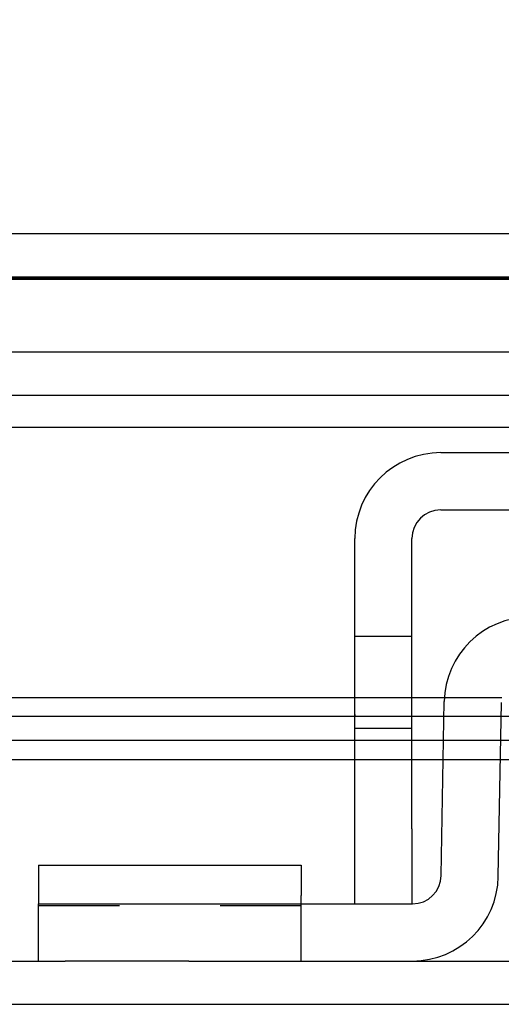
# Model space of a CAD drawing. Header units: inches. Extents: x 0 to 120, y -1 to 80.
# Tile 5 of 64: x 33.431 to 34.233, y 16.196 to 17.833. Entities that reach past the tile are written whole.
import ezdxf
from ezdxf.enums import TextEntityAlignment as Align
from ezdxf.lldxf.tags import DXFTag

# ---------------------------------------------------------------- set-up
doc = ezdxf.new("R2010")
doc.units = ezdxf.units.IN
doc.header["$MEASUREMENT"] = 0
for name, color, linetype in [('COM51497', 7, 'Continuous'), ('COM51498', 7, 'Continuous'), ('COM55380', 7, 'Continuous'), ('COM55430', 7, 'Continuous'), ('COM70220', 7, 'Continuous'), ('Default', 7, 'Continuous')]:
    doc.layers.add(name, color=color, linetype=linetype)
doc.styles.add('SEACAD_Times_New_Roman', font='times.ttf')
tags = doc.linetypes.add('HIDDEN2', pattern=[0.1875, 0.125, -0.0625]).pattern_tags.tags
tags[6:7] = [DXFTag(74, 4), DXFTag(75, 0), DXFTag(340, '0'), DXFTag(46, 0.0), DXFTag(50, 0.0), DXFTag(44, 0.0), DXFTag(45, 0.0)]
tags[4:5] = [DXFTag(74, 4), DXFTag(75, 0), DXFTag(340, '0'), DXFTag(46, 0.0), DXFTag(50, 0.0), DXFTag(44, 0.0), DXFTag(45, 0.0)]
doc.dimstyles.new('HAMMOND_(STH_-_120x80)', dxfattribs={"dimtxt": 0.6, "dimasz": 0.75, "dimexe": 0.3, "dimexo": 0.3, "dimgap": 0.15, "dimtad": 0, "dimtih": 1, "dimtoh": 1, "dimzin": 0, "dimdsep": 46, "dimtxsty": 'SEACAD_Times_New_Roman', "dimblk1": '_SE_FILLED', "dimblk2": '_SE_FILLED', "dimsah": 1, "dimcen": 0.3, "dimadec": 0, "dimazin": 0, "dimtfac": 0.8, "dimtofl": 0, "dimtmove": 1, "dimatfit": 3, "dimfxl": 1, "dimtolj": 1, "dimtzin": 0, "dimarcsym": 0})

# ---------------------------------------------------------------- blocks, each defined once
blk = doc.blocks.new('SE7')
at = {"layer": 'COM51497', "color": 7, "linetype": 'Continuous'}
for p, q in [((34.132, 17.1131), (35.0235, 17.1131)), ((34.132, 17.0181), (35.0235, 17.0181)), ((33.989, 16.4876), (33.989, 16.9701)), ((34.084, 16.4876), (34.084, 16.9701)), ((33.989, 16.3626), (33.989, 16.4876)), ((34.084, 16.4876), (34.084, 16.3626))]:
    blk.add_line(p, q, dxfattribs=at)
at = {"layer": 'COM51497', "color": 7, "linetype": 'HIDDEN2'}
for p, q in [((34.084, 16.8071), (33.989, 16.8071)), ((33.99, 16.6766), (33.989, 16.6766)), ((33.99, 16.6744), (33.989, 16.6744)), ((33.989, 16.6546), (34.084, 16.6546))]:
    blk.add_line(p, q, dxfattribs=at)
at = {"layer": 'COM51497', "color": 7, "linetype": 'Continuous'}
for radius in [0.143, 0.048]:
    blk.add_arc((34.132, 16.9701), radius, 90, 180, dxfattribs=at)
at = {"layer": 'COM51498', "color": 7, "linetype": 'Continuous'}
for p, q in [((34.1327, 16.4098), (34.1378, 16.6991)), ((34.2277, 16.4081), (34.2328, 16.6974)), ((33.4625, 16.427), (33.8995, 16.427)), ((33.4625, 16.427), (33.4625, 16.3766)), ((33.8995, 16.427), (33.8995, 16.3766)), ((33.4625, 16.3766), (33.4625, 16.3626)), ((33.8995, 16.3626), (33.8995, 16.3766)), ((33.4625, 16.2676), (33.4625, 16.3626)), ((33.4625, 16.3626), (33.7125, 16.3626)), ((33.7125, 16.3626), (34.0848, 16.3626)), ((33.7125, 16.2676), (33.5067, 16.2676)), ((33.7125, 16.2676), (34.0848, 16.2676))]:
    blk.add_line(p, q, dxfattribs=at)
at = {"layer": 'COM51498', "color": 7, "linetype": 'HIDDEN2'}
for p, q in [((33.604, 16.3616), (33.604, 16.3626)), ((33.8995, 16.2676), (33.8995, 16.3626)), ((33.4625, 16.3599), (33.5969, 16.3599)), ((33.765, 16.3599), (33.8995, 16.3599))]:
    blk.add_line(p, q, dxfattribs=at)
at = {"layer": 'COM51498', "color": 7, "linetype": 'Continuous'}
for centre, radius, start, end in [((34.2808, 16.6966), 0.143, 90, 179), ((34.0848, 16.4106), 0.048, 270, 359), ((34.0848, 16.4106), 0.143, 270, 359)]:
    blk.add_arc(centre, radius, start, end, dxfattribs=at)
at = {"layer": 'COM55380', "color": 7, "linetype": 'HIDDEN2'}
for p, q in [((25.8645, 17.2806), (43.291, 17.2806)), ((25.8645, 17.2086), (43.291, 17.2086)), ((24.7329, 16.1956), (44.4226, 16.1956))]:
    blk.add_line(p, q, dxfattribs=at)
at = {"layer": 'COM55380', "color": 7, "linetype": 'Continuous'}
for p, q in [((24.7329, 16.2676), (33.5067, 16.2676)), ((34.0848, 16.2676), (35.0707, 16.2676))]:
    blk.add_line(p, q, dxfattribs=at)
at = {"layer": 'COM55430', "color": 7, "linetype": 'Continuous'}
for p, q in [((25.5607, 17.4776), (43.5327, 17.4776)), ((33.989, 16.7051), (26.6079, 16.7051)), ((34.138, 16.7051), (34.084, 16.7051)), ((33.989, 16.6342), (26.6079, 16.6342)), ((34.1367, 16.6342), (34.084, 16.6342)), ((34.4557, 16.6342), (34.2317, 16.6342)), ((26.4282, 16.6026), (33.989, 16.6026)), ((34.084, 16.6026), (34.1361, 16.6026)), ((34.2311, 16.6026), (34.4557, 16.6026))]:
    blk.add_line(p, q, dxfattribs=at)
at = {"layer": 'COM55430', "color": 7, "linetype": 'HIDDEN2'}
for p, q in [((25.5607, 17.4056), (43.5327, 17.4056)), ((34.084, 16.7051), (33.989, 16.7051)), ((34.2335, 16.7051), (34.138, 16.7051)), ((26.4282, 16.6746), (42.6653, 16.6746)), ((34.084, 16.6342), (33.989, 16.6342)), ((34.2317, 16.6342), (34.1367, 16.6342)), ((33.989, 16.6026), (34.084, 16.6026)), ((34.1361, 16.6026), (34.2311, 16.6026))]:
    blk.add_line(p, q, dxfattribs=at)
at = {"layer": 'COM70220', "color": 7, "linetype": 'HIDDEN2'}
for p, q in [((26.0927, 17.4046), (43.0627, 17.4046)), ((26.0927, 17.4036), (43.0627, 17.4036)), ((26.0927, 17.4016), (43.0627, 17.4016)), ((26.0927, 17.1556), (43.0627, 17.1556))]:
    blk.add_line(p, q, dxfattribs=at)
blk = doc.blocks.new('DMBLK370')
at = {"layer": 'Default', "linetype": 'Continuous'}
for points in [[(26.2027, 21.6612), (25.4527, 21.5362), (26.2027, 21.4112)], [(42.8907, 21.6612), (42.8907, 21.4112), (43.6407, 21.5362)]]:
    blk.add_hatch(color=7, dxfattribs=at).paths.add_polyline_path(points)
at = {"layer": 'Default', "color": 7, "linetype": 'Continuous'}
for p, q in [((25.4527, 17.6696), (25.4527, 21.8362)), ((43.6407, 17.6696), (43.6407, 21.8362)), ((33.0785, 21.5362), (25.4527, 21.5362)), ((43.6407, 21.5362), (36.015, 21.5362))]:
    blk.add_line(p, q, dxfattribs=at)
at = {"layer": 'Default', "color": 7, "linetype": 'Continuous', "style": 'SEACAD_Times_New_Roman'}
for s, p in [('18.19', (33.523, 21.8362)), ('DOOR', (33.2885, 20.9362))]:
    blk.add_text(s, height=0.6, dxfattribs=at).set_placement(p, align=Align.TOP_LEFT)
blk = doc.blocks.new('_SE_FILLED')
at = {"color": 0}
blk.add_line((0, 0), (-1, 0), dxfattribs=at)
blk.add_solid([(0, 0), (-1, -0.1665), (-1, 0.1665), (0, 0)], dxfattribs=at)

msp = doc.modelspace()

# ---------------------------------------------------------------- block references
at = {"layer": 'Default'}
msp.add_blockref('SE7', (0, 0), dxfattribs=at)

# ---------------------------------------------------------------- dimensions: what is measured, and where the dimension line sits
at = {"layer": 'Default', "color": 7, "linetype": 'Continuous'}
dim = msp.add_linear_dim(base=(43.6407, 21.5362), p1=(43.6407, 17.3696), p2=(25.4527, 17.3696), angle=180, text='\\A1;<>\\PDOOR', dimstyle='HAMMOND_(STH_-_120x80)', override={"dimtmove": 0}, dxfattribs=at)
dim.commit()
dim.dimension.update_dxf_attribs({"geometry": 'DMBLK370', "text_midpoint": (34.5467, 21.5362), "dimtype": 161})

doc.saveas('drawing.dxf')
